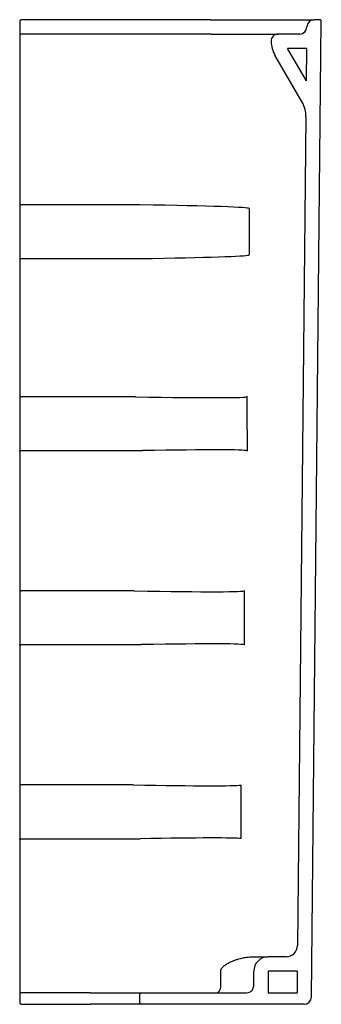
# Model space of a CAD drawing. Header units: millimetres. Extents: x 3831.247 to 3831.457, y 2391.526 to 2392.211.
import ezdxf

# ---------------------------------------------------------------- set-up
doc = ezdxf.new("R2010")
doc.units = ezdxf.units.MM
doc.layers.add('SANINDUSA', color=3, linetype='Continuous')

msp = doc.modelspace()

# ---------------------------------------------------------------- linework, layer by layer
at = {"layer": 'SANINDUSA'}
for p, q in [((3831.24735, 2392.20575), (3831.24735, 2392.20068)), ((3831.38023, 2392.21068), (3831.24835, 2392.21068)), ((3831.4473, 2392.20573), (3831.44729, 2392.20563)), ((3831.4504, 2391.53063), (3831.45734, 2392.20967)), ((3831.45634, 2392.21068), (3831.45229, 2392.21068)), ((3831.24735, 2392.20068), (3831.24735, 2392.19988)), ((3831.24735, 2392.19968), (3831.24735, 2392.19568)), ((3831.24831, 2392.20068), (3831.24835, 2392.20068)), ((3831.37953, 2392.20068), (3831.24835, 2392.20068)), ((3831.38076, 2392.20068), (3831.42735, 2392.20068)), ((3831.44229, 2392.20068), (3831.42735, 2392.20068)), ((3831.24735, 2392.19568), (3831.24735, 2392.08703)), ((3831.44398, 2392.15321), (3831.42503, 2392.18604)), ((3831.44691, 2392.16813), (3831.43389, 2392.19068)), ((3831.44714, 2392.19068), (3831.43389, 2392.19068)), ((3831.44691, 2392.16813), (3831.44714, 2392.19068)), ((3831.44665, 2392.14301), (3831.44076, 2391.56659)), ((3831.24735, 2392.08497), (3831.24735, 2392.08238)), ((3831.24735, 2392.08238), (3831.24735, 2392.07929)), ((3831.33125, 2392.08186), (3831.2483, 2392.08186)), ((3831.24735, 2392.07929), (3831.24735, 2392.04706)), ((3831.407, 2392.07929), (3831.407, 2392.06483)), ((3831.24735, 2392.04706), (3831.24735, 2392.04398)), ((3831.24735, 2392.04398), (3831.24735, 2392.04138)), ((3831.2483, 2392.04449), (3831.33125, 2392.04449)), ((3831.24735, 2392.03932), (3831.24735, 2391.95334)), ((3831.24735, 2391.95334), (3831.24735, 2391.95125)), ((3831.24735, 2391.95125), (3831.24735, 2391.94878)), ((3831.24735, 2391.94878), (3831.24735, 2391.94565)), ((3831.24735, 2391.94565), (3831.24735, 2391.91342)), ((3831.32799, 2391.94826), (3831.2483, 2391.94826)), ((3831.40562, 2391.9253), (3831.40562, 2391.94834)), ((3831.40563, 2391.91832), (3831.40563, 2391.91073)), ((3831.24735, 2391.91342), (3831.24735, 2391.91038)), ((3831.2483, 2391.91089), (3831.3329, 2391.91089)), ((3831.24735, 2391.91038), (3831.24735, 2391.90765)), ((3831.24735, 2391.90765), (3831.24735, 2391.90563)), ((3831.24735, 2391.90563), (3831.24735, 2391.81834)), ((3831.24735, 2391.81834), (3831.24735, 2391.81625)), ((3831.24735, 2391.81625), (3831.24735, 2391.81378)), ((3831.24735, 2391.81378), (3831.24735, 2391.81065)), ((3831.24735, 2391.81065), (3831.24735, 2391.77842)), ((3831.32714, 2391.81326), (3831.2483, 2391.81326)), ((3831.40395, 2391.77583), (3831.40395, 2391.81334)), ((3831.24735, 2391.77842), (3831.24735, 2391.77538)), ((3831.24735, 2391.77538), (3831.24735, 2391.77265)), ((3831.2483, 2391.77589), (3831.332, 2391.77589)), ((3831.24735, 2391.77265), (3831.24735, 2391.77063)), ((3831.24735, 2391.77063), (3831.24735, 2391.68334)), ((3831.24735, 2391.68334), (3831.24735, 2391.68125)), ((3831.24735, 2391.68125), (3831.24735, 2391.67878)), ((3831.24735, 2391.67878), (3831.24735, 2391.67565)), ((3831.32642, 2391.67826), (3831.2483, 2391.67826)), ((3831.40145, 2391.64098), (3831.40145, 2391.67819)), ((3831.24735, 2391.67565), (3831.24735, 2391.64342)), ((3831.24735, 2391.64342), (3831.24735, 2391.64038)), ((3831.24735, 2391.64038), (3831.24735, 2391.63765)), ((3831.24735, 2391.63765), (3831.24735, 2391.63563)), ((3831.2483, 2391.64089), (3831.33123, 2391.64089)), ((3831.24735, 2391.63563), (3831.24735, 2391.53868)), ((3831.40985, 2391.55868), (3831.42035, 2391.55868)), ((3831.43276, 2391.55868), (3831.42035, 2391.55868)), ((3831.38733, 2391.53868), (3831.38733, 2391.54868)), ((3831.41035, 2391.53868), (3831.41035, 2391.54868)), ((3831.42035, 2391.54868), (3831.42035, 2391.53368)), ((3831.44058, 2391.54868), (3831.42035, 2391.54868)), ((3831.44058, 2391.54868), (3831.44043, 2391.53368)), ((3831.24735, 2391.53868), (3831.24735, 2391.53268)), ((3831.29648, 2391.53368), (3831.24835, 2391.53368)), ((3831.29648, 2391.53368), (3831.33185, 2391.53368)), ((3831.33185, 2391.53368), (3831.40535, 2391.53368)), ((3831.42035, 2391.53368), (3831.44043, 2391.53368)), ((3831.24735, 2391.53268), (3831.24735, 2391.52668)), ((3831.33085, 2391.53268), (3831.33085, 2391.52668)), ((3831.24835, 2391.52568), (3831.29648, 2391.52568)), ((3831.33185, 2391.52568), (3831.29648, 2391.52568)), ((3831.4454, 2391.52568), (3831.33185, 2391.52568))]:
    msp.add_line(p, q, dxfattribs=at)
at = {"layer": 'SANINDUSA', "flags": 128}
for points in [[(3831.24735, 2392.08238), (3831.24736, 2392.08228), (3831.24742, 2392.08219), (3831.2475, 2392.0821), (3831.24762, 2392.08202), (3831.24777, 2392.08196), (3831.24793, 2392.08191), (3831.24811, 2392.08188), (3831.2483, 2392.08186)], [(3831.24735, 2392.04398), (3831.24736, 2392.04407), (3831.24742, 2392.04417), (3831.2475, 2392.04425), (3831.24762, 2392.04433), (3831.24777, 2392.04439), (3831.24793, 2392.04444), (3831.24811, 2392.04448), (3831.2483, 2392.04449)], [(3831.24735, 2391.94878), (3831.24736, 2391.94868), (3831.24742, 2391.94859), (3831.2475, 2391.9485), (3831.24762, 2391.94842), (3831.24777, 2391.94836), (3831.24793, 2391.94831), (3831.24811, 2391.94827), (3831.2483, 2391.94826)], [(3831.24735, 2391.91038), (3831.24736, 2391.91048), (3831.24742, 2391.91057), (3831.2475, 2391.91065), (3831.24762, 2391.91073), (3831.24776, 2391.91079), (3831.24793, 2391.91084), (3831.24811, 2391.91087), (3831.2483, 2391.91089)], [(3831.24735, 2391.81378), (3831.24736, 2391.81368), (3831.24742, 2391.81359), (3831.2475, 2391.8135), (3831.24762, 2391.81342), (3831.24777, 2391.81336), (3831.24793, 2391.81331), (3831.24811, 2391.81327), (3831.2483, 2391.81326)], [(3831.24735, 2391.77538), (3831.24736, 2391.77548), (3831.24742, 2391.77557), (3831.2475, 2391.77565), (3831.24762, 2391.77573), (3831.24776, 2391.77579), (3831.24793, 2391.77584), (3831.24811, 2391.77587), (3831.2483, 2391.77589)], [(3831.24735, 2391.67878), (3831.24736, 2391.67868), (3831.24742, 2391.67859), (3831.2475, 2391.6785), (3831.24762, 2391.67842), (3831.24777, 2391.67836), (3831.24793, 2391.67831), (3831.24811, 2391.67827), (3831.2483, 2391.67826)], [(3831.24735, 2391.64038), (3831.24736, 2391.64048), (3831.24742, 2391.64057), (3831.2475, 2391.64065), (3831.24762, 2391.64073), (3831.24776, 2391.64079), (3831.24793, 2391.64084), (3831.24811, 2391.64087), (3831.2483, 2391.64089)], [(3831.38452, 2391.53368), (3831.38507, 2391.53377), (3831.3856, 2391.53406), (3831.38608, 2391.53452), (3831.38651, 2391.53514), (3831.38686, 2391.5359), (3831.38712, 2391.53676), (3831.38728, 2391.5377), (3831.38733, 2391.53868)]]:
    msp.add_lwpolyline(points, dxfattribs=at)
at = {"layer": 'SANINDUSA'}
for centre, radius, start, end in [((3831.24835, 2392.20968), 0.001, 90, 180), ((3831.44229, 2392.20568), 0.005, 270, 359.41452), ((3831.45229, 2392.20568), 0.005, 90, 179.41452), ((3831.45634, 2392.20968), 0.001, 359.41452, 90), ((3831.24835, 2392.19968), 0.001, 90, 180), ((3831.42735, 2392.19568), 0.005, 90, 181.37135), ((3831.44235, 2392.19604), 0.02, 181.37135, 210), ((3831.42666, 2392.14321), 0.02, 359.41452, 30), ((3831.43276, 2391.56668), 0.008, 270, 359.41452), ((3831.42035, 2391.54868), 0.01, 90, 180), ((3831.24835, 2391.53268), 0.001, 90, 180), ((3831.33185, 2391.53268), 0.001, 90, 180), ((3831.40535, 2391.53868), 0.005, 270, 0), ((3831.4454, 2391.53068), 0.005, 270, 359.41452), ((3831.24835, 2391.52668), 0.001, 180, 270), ((3831.33185, 2391.52668), 0.001, 180, 270)]:
    msp.add_arc(centre, radius, start, end, dxfattribs=at)
for centre, major_axis, ratio, start_param, end_param in [((3830.8741, 2392.07929), (0.53289, 0), 0.009383, 0, 0.539709), ((3830.8741, 2392.04706), (0.53289, 0), 0.009383, 5.743476, 6.25657), ((3830.87741, 2391.96482), (0.52817, -0.01635), 0.009462, 5.734599, 6.283771), ((3830.87741, 2391.89366), (0.52817, 0.01704), 0.009462, 0.020093, 0.530498), ((3830.88131, 2391.82982), (0.52259, -0.01635), 0.009563, 5.73461, 6.283783), ((3830.88131, 2391.75866), (0.52259, 0.01704), 0.009563, 6.282562, 6.813672), ((3830.88463, 2391.69482), (0.51786, -0.01635), 0.00965, 5.73462, 6.220279), ((3830.88463, 2391.62366), (0.51786, 0.01704), 0.00965, 0.062893, 0.530476)]:
    msp.add_ellipse(centre, major_axis=major_axis, ratio=ratio, start_param=start_param, end_param=end_param, dxfattribs=at)
for points, knots in [([(3831.24735, 2392.20968), (3831.24735, 2392.20968), (3831.24735, 2392.20957), (3831.24735, 2392.20928), (3831.24735, 2392.20916), (3831.24735, 2392.20887), (3831.24735, 2392.20871), (3831.24735, 2392.20835), (3831.24735, 2392.20815), (3831.24735, 2392.20772), (3831.24735, 2392.2075), (3831.24735, 2392.20702), (3831.24735, 2392.20677), (3831.24735, 2392.20627), (3831.24735, 2392.20601), (3831.24735, 2392.20575)], [0, 0, 0, 0, 0.25, 0.25, 0.375, 0.375, 0.5, 0.5, 0.625, 0.625, 0.75, 0.75, 0.875, 0.875, 1, 1, 1, 1]), ([(3831.38023, 2392.21068), (3831.38506, 2392.21068), (3831.38979, 2392.21068), (3831.39674, 2392.21068), (3831.39904, 2392.21068), (3831.40244, 2392.21068), (3831.40357, 2392.21068), (3831.40582, 2392.21068), (3831.40694, 2392.21068), (3831.41242, 2392.21068), (3831.41656, 2392.21068), (3831.42241, 2392.21068), (3831.4243, 2392.21068), (3831.42704, 2392.21068), (3831.42794, 2392.21068), (3831.42969, 2392.21068), (3831.43054, 2392.21068), (3831.43469, 2392.21068), (3831.43765, 2392.21068), (3831.4409, 2392.21068), (3831.44152, 2392.21068), (3831.44273, 2392.21068), (3831.44332, 2392.21068), (3831.44498, 2392.21068), (3831.44598, 2392.21068), (3831.44865, 2392.21068), (3831.45, 2392.21068), (3831.45115, 2392.21068), (3831.45135, 2392.21068), (3831.4517, 2392.21068), (3831.45184, 2392.21068), (3831.45218, 2392.21068), (3831.45229, 2392.21068), (3831.45229, 2392.21068)], [0, 0, 0, 0, 0.125, 0.125, 0.1875, 0.1875, 0.21875, 0.21875, 0.25, 0.25, 0.375, 0.375, 0.4375, 0.4375, 0.46875, 0.46875, 0.5, 0.5, 0.625, 0.625, 0.65625, 0.65625, 0.6875, 0.6875, 0.75, 0.75, 0.875, 0.875, 0.90625, 0.90625, 0.9375, 0.9375, 1, 1, 1, 1]), ([(3831.38076, 2392.20068), (3831.38059, 2392.20068), (3831.38042, 2392.20068), (3831.38025, 2392.20068), (3831.38001, 2392.20068), (3831.37977, 2392.20068), (3831.37953, 2392.20068)], [0, 0, 0, 0, 0.000506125, 0.000506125, 0.000506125, 0.001229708, 0.001229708, 0.001229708, 0.001229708]), ([(3831.24735, 2392.08703), (3831.24735, 2392.08667), (3831.24735, 2392.08631), (3831.24735, 2392.08562), (3831.24735, 2392.08528), (3831.24735, 2392.08497)], [0, 0, 0, 0, 0.5, 0.5, 1, 1, 1, 1]), ([(3831.24735, 2392.04138), (3831.24735, 2392.04107), (3831.24735, 2392.04074), (3831.24735, 2392.04004), (3831.24735, 2392.03968), (3831.24735, 2392.03932)], [0, 0, 0, 0, 0.5, 0.5, 1, 1, 1, 1]), ([(3831.40702, 2392.04706), (3831.40702, 2392.04704), (3831.407, 2392.04702), (3831.40697, 2392.04699), (3831.40695, 2392.04698), (3831.40689, 2392.04696), (3831.40685, 2392.04694), (3831.40681, 2392.04693)], [0, 0, 0, 0, 0.25, 0.25, 0.5, 0.5, 1, 1, 1, 1]), ([(3831.40562, 2391.94834), (3831.40562, 2391.94836), (3831.40562, 2391.94838), (3831.40562, 2391.9484), (3831.40561, 2391.94842), (3831.4056, 2391.94844), (3831.40559, 2391.94845), (3831.40559, 2391.94845), (3831.40559, 2391.94846), (3831.40559, 2391.94846), (3831.40558, 2391.94846), (3831.40558, 2391.94847), (3831.40558, 2391.94847)], [0, 0, 0, 0, 0.0000644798, 0.0000644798, 0.0000644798, 0.000118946, 0.000118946, 0.000118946, 0.0001294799, 0.0001294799, 0.0001294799, 0.0001436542, 0.0001436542, 0.0001436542, 0.0001436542]), ([(3831.40547, 2391.9108), (3831.40549, 2391.91079), (3831.40552, 2391.91078), (3831.40556, 2391.91075), (3831.40557, 2391.91075), (3831.40559, 2391.91073), (3831.4056, 2391.91071), (3831.4056, 2391.9107)], [0, 0, 0, 0, 0.5, 0.5, 0.75, 0.75, 1, 1, 1, 1]), ([(3831.40563, 2391.91073), (3831.40562, 2391.91072), (3831.40562, 2391.91072), (3831.40561, 2391.91071), (3831.40561, 2391.91071), (3831.40561, 2391.9107), (3831.4056, 2391.9107)], [0, 0, 0, 0, 0.00002611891, 0.00002611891, 0.00002611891, 0.00004127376, 0.00004127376, 0.00004127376, 0.00004127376]), ([(3831.40395, 2391.81334), (3831.40395, 2391.81336), (3831.40395, 2391.81338), (3831.40395, 2391.8134), (3831.40394, 2391.81342), (3831.40393, 2391.81344), (3831.40392, 2391.81345), (3831.40392, 2391.81345), (3831.40392, 2391.81346), (3831.40392, 2391.81346), (3831.40391, 2391.81346), (3831.40391, 2391.81347), (3831.40391, 2391.81347)], [0, 0, 0, 0, 0.0000651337, 0.0000651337, 0.0000651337, 0.0001201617, 0.0001201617, 0.0001201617, 0.0001309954, 0.0001309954, 0.0001309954, 0.0001451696, 0.0001451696, 0.0001451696, 0.0001451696]), ([(3831.40395, 2391.77583), (3831.40395, 2391.77581), (3831.40395, 2391.77578), (3831.40394, 2391.77574), (3831.40392, 2391.77571), (3831.40391, 2391.7757)], [0, 0, 0, 0, 0.5, 0.5, 1, 1, 1, 1]), ([(3831.38733, 2391.54868), (3831.38733, 2391.54889), (3831.38736, 2391.54911), (3831.38745, 2391.54953), (3831.38751, 2391.54973), (3831.38777, 2391.55033), (3831.388, 2391.55069), (3831.38852, 2391.55136), (3831.3888, 2391.55166), (3831.38941, 2391.55222), (3831.38973, 2391.55248), (3831.39072, 2391.55323), (3831.39141, 2391.55367), (3831.39283, 2391.55448), (3831.39356, 2391.55485), (3831.39503, 2391.55553), (3831.39578, 2391.55585), (3831.39729, 2391.55643), (3831.39805, 2391.5567), (3831.40035, 2391.55744), (3831.40191, 2391.55784), (3831.4035, 2391.55813)], [0, 0, 0, 0, 0.03125, 0.03125, 0.0625, 0.0625, 0.125, 0.125, 0.1875, 0.1875, 0.25, 0.25, 0.375, 0.375, 0.5, 0.5, 0.625, 0.625, 0.75, 0.75, 1, 1, 1, 1]), ([(3831.4035, 2391.55813), (3831.4046, 2391.55834), (3831.40569, 2391.55847), (3831.40781, 2391.55864), (3831.40884, 2391.55868), (3831.40985, 2391.55868)], [0, 0, 0, 0, 0.5, 0.5, 1, 1, 1, 1])]:
    msp.add_open_spline(points, degree=3, knots=knots, dxfattribs=at)
for points in [[(3831.407, 2392.06483), (3831.407, 2392.0589), (3831.407, 2392.05298), (3831.40702, 2392.04706)], [(3831.40562, 2391.9253), (3831.40562, 2391.92298), (3831.40563, 2391.92065), (3831.40563, 2391.91832)]]:
    msp.add_open_spline(points, degree=3, dxfattribs=at)

doc.saveas('drawing.dxf')
